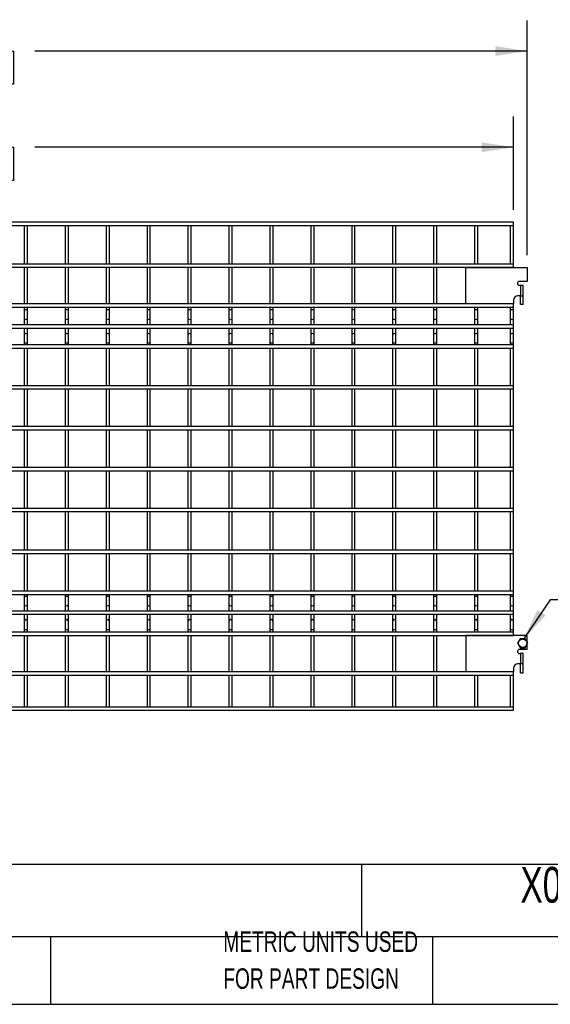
# Model space of a CAD drawing. Header units: inches. Extents: x 0.2 to 10.7, y 0.2 to 8.1.
# Tile 3 of 19: x 4.2 to 6.4, y 0.2 to 4.2. Entities that reach past the tile are written whole.
import ezdxf

# ---------------------------------------------------------------- set-up
doc = ezdxf.new("R2010")
doc.units = ezdxf.units.IN
doc.header["$MEASUREMENT"] = 0
doc.layers.add('DIMENSIONS', color=140, linetype='Continuous', lineweight=25)
doc.layers.add('TEXT', color=140, linetype='Continuous', lineweight=25)
doc.styles.add('SLDTEXTSTYLE0', font='TXT', dxfattribs={"width": 0.7})
doc.dimstyles.new('SLDDIMSTYLE0', dxfattribs={"dimtxt": 0.084961, "dimasz": 0.13, "dimexe": 0, "dimexo": 0.0625, "dimgap": 0.02124, "dimtad": 0, "dimtih": 1, "dimtoh": 1, "dimlfac": 12, "dimrnd": 1e-09, "dimzin": 12, "dimdsep": 46, "dimtxsty": 'SLDTEXTSTYLE0', "dimsah": 1, "dimcen": 0.09, "dimadec": 0, "dimazin": 3, "dimtfac": 1, "dimtofl": 0, "dimtmove": 0, "dimatfit": 3, "dimfxl": 0, "dimfrac": 2, "dimtolj": 1, "dimtzin": 12, "dimarcsym": 0})

# ---------------------------------------------------------------- blocks, each defined once
blk = doc.blocks.new('_D')
at = {"layer": 'DIMENSIONS'}
for p, q in [((1.4143, 3.467), (1.4143, 3.8471)), ((6.2401, 3.467), (6.2401, 3.8471)), ((1.4143, 3.7221), (3.6663, 3.7221)), ((3.7814, 3.7221), (3.7528, 3.7221)), ((3.7528, 3.7221), (3.7528, 3.5871)), ((4.1752, 3.7221), (4.2037, 3.7221)), ((4.2037, 3.7221), (4.2037, 3.5871)), ((6.2401, 3.7221), (4.2903, 3.7221)), ((3.7528, 3.5871), (3.7814, 3.5871)), ((4.2037, 3.5871), (4.1752, 3.5871))]:
    blk.add_line(p, q, dxfattribs=at)
for points in [[(1.4143, 3.7221), (1.5443, 3.7021), (1.5443, 3.7421)], [(6.2401, 3.7221), (6.1101, 3.7421), (6.1101, 3.7021)]]:
    blk.add_solid(points, dxfattribs=at)
at = {"layer": 'DIMENSIONS', "char_height": 0.08333, "attachment_point": 1, "style": 'SLDTEXTSTYLE0'}
for s, insert in [('57.91', (3.8167, 3.8486)), ('1470.9', (3.7814, 3.6945))]:
    blk.add_mtext(s, dxfattribs=dict(at, insert=insert))
blk = doc.blocks.new('_D_1')
at = {"layer": 'DIMENSIONS'}
for p, q in [((1.3585, 3.2816), (1.3585, 4.2389)), ((6.2959, 3.2816), (6.2959, 4.2389)), ((1.3585, 4.1139), (3.6663, 4.1139)), ((3.7814, 4.1139), (3.7528, 4.1139)), ((3.7528, 4.1139), (3.7528, 3.9789)), ((4.1752, 4.1139), (4.2037, 4.1139)), ((4.2037, 4.1139), (4.2037, 3.9789)), ((6.2959, 4.1139), (4.2903, 4.1139)), ((3.7528, 3.9789), (3.7814, 3.9789)), ((4.2037, 3.9789), (4.1752, 3.9789))]:
    blk.add_line(p, q, dxfattribs=at)
for points in [[(1.3585, 4.1139), (1.4885, 4.0939), (1.4885, 4.1339)], [(6.2959, 4.1139), (6.1659, 4.1339), (6.1659, 4.0939)]]:
    blk.add_solid(points, dxfattribs=at)
at = {"layer": 'DIMENSIONS', "char_height": 0.08333, "attachment_point": 1, "style": 'SLDTEXTSTYLE0'}
for s, insert in [('59.25', (3.8167, 4.2404)), ('1504.9', (3.7814, 4.0863))]:
    blk.add_mtext(s, dxfattribs=dict(at, insert=insert))

msp = doc.modelspace()

# ---------------------------------------------------------------- linework, layer by layer
for p, q in [((6.24011, 3.41704), (1.41427, 3.41704)), ((6.24011, 3.4037), (6.24011, 3.41704)), ((1.41427, 3.4037), (6.24011, 3.4037)), ((4.24761, 3.4037), (4.24761, 3.2462)), ((4.26094, 3.2462), (4.26094, 3.4037)), ((4.41427, 3.4037), (4.41427, 3.2462)), ((4.42761, 3.2462), (4.42761, 3.4037)), ((4.58094, 3.4037), (4.58094, 3.2462)), ((4.59427, 3.2462), (4.59427, 3.4037)), ((4.74761, 3.4037), (4.74761, 3.2462)), ((4.76094, 3.2462), (4.76094, 3.4037)), ((4.91427, 3.4037), (4.91427, 3.2462)), ((4.92761, 3.2462), (4.92761, 3.4037)), ((5.08094, 3.4037), (5.08094, 3.2462)), ((5.09427, 3.2462), (5.09427, 3.4037)), ((5.24761, 3.4037), (5.24761, 3.2462)), ((5.26094, 3.2462), (5.26094, 3.4037)), ((5.41427, 3.4037), (5.41427, 3.2462)), ((5.42761, 3.2462), (5.42761, 3.4037)), ((5.58094, 3.4037), (5.58094, 3.2462)), ((5.59427, 3.2462), (5.59427, 3.4037)), ((5.74761, 3.4037), (5.74761, 3.2462)), ((5.76094, 3.2462), (5.76094, 3.4037)), ((5.91427, 3.4037), (5.91427, 3.2462)), ((5.92761, 3.2462), (5.92761, 3.4037)), ((6.08094, 3.4037), (6.08094, 3.2462)), ((6.09427, 3.2462), (6.09427, 3.4037)), ((6.22677, 3.4037), (6.22677, 3.2462)), ((6.24011, 3.2462), (6.24011, 3.4037)), ((6.24011, 3.2462), (1.41427, 3.2462)), ((1.41427, 3.23287), (6.24011, 3.23287)), ((4.24761, 3.23287), (4.24761, 3.0837)), ((4.26094, 3.0837), (4.26094, 3.23287)), ((4.41427, 3.23287), (4.41427, 3.0837)), ((4.42761, 3.0837), (4.42761, 3.23287)), ((4.58094, 3.23287), (4.58094, 3.0837)), ((4.59427, 3.0837), (4.59427, 3.23287)), ((4.74761, 3.23287), (4.74761, 3.0837)), ((4.76094, 3.0837), (4.76094, 3.23287)), ((4.91427, 3.23287), (4.91427, 3.0837)), ((4.92761, 3.0837), (4.92761, 3.23287)), ((5.08094, 3.23287), (5.08094, 3.0837)), ((5.09427, 3.0837), (5.09427, 3.23287)), ((5.24761, 3.23287), (5.24761, 3.0837)), ((5.26094, 3.0837), (5.26094, 3.23287)), ((5.41427, 3.23287), (5.41427, 3.0837)), ((5.42761, 3.0837), (5.42761, 3.23287)), ((5.58094, 3.23287), (5.58094, 3.0837)), ((5.59427, 3.0837), (5.59427, 3.23287)), ((5.74761, 3.23287), (5.74761, 3.0837)), ((5.76094, 3.0837), (5.76094, 3.23287)), ((5.91427, 3.23287), (5.91427, 3.0837)), ((5.92761, 3.0837), (5.92761, 3.23287)), ((6.04586, 3.23162), (6.29586, 3.23162)), ((6.04586, 3.08454), (6.04586, 3.23162)), ((6.08094, 3.23287), (6.08094, 3.23162)), ((6.09427, 3.23162), (6.09427, 3.23287)), ((6.22677, 3.23287), (6.22677, 3.23162)), ((6.24011, 3.23287), (6.24011, 3.2462)), ((6.24011, 3.23162), (6.24011, 3.23287)), ((6.29586, 3.23162), (6.29586, 3.17537)), ((6.29586, 3.17537), (6.26419, 3.17537)), ((6.26786, 3.1587), (6.26419, 3.1587)), ((6.26786, 3.1587), (6.26786, 3.11704)), ((6.27902, 3.1587), (6.26786, 3.1587)), ((6.27902, 3.11704), (6.27902, 3.1587)), ((6.24011, 3.09887), (6.24011, 3.08454)), ((6.26786, 3.11704), (6.25827, 3.11704)), ((6.26786, 3.11704), (6.27902, 3.11704)), ((6.26786, 3.08054), (6.26786, 3.11704)), ((6.27902, 3.08054), (6.27902, 3.11704)), ((6.24011, 3.0837), (1.41427, 3.0837)), ((1.41427, 3.07037), (6.24011, 3.07037)), ((4.24761, 3.07037), (4.24761, 3.05929)), ((4.24761, 3.05929), (4.24761, 3.02641)), ((4.25427, 3.05929), (4.24761, 3.05929)), ((4.26094, 3.05929), (4.25427, 3.05929)), ((4.26094, 3.05929), (4.26094, 3.07037)), ((4.26094, 3.02641), (4.26094, 3.05929)), ((4.41427, 3.07037), (4.41427, 3.05929)), ((4.41427, 3.05929), (4.41427, 3.02641)), ((4.42094, 3.05929), (4.41427, 3.05929)), ((4.42761, 3.05929), (4.42094, 3.05929)), ((4.42761, 3.05929), (4.42761, 3.07037)), ((4.42761, 3.02641), (4.42761, 3.05929)), ((4.58094, 3.07037), (4.58094, 3.05929)), ((4.58094, 3.05929), (4.58094, 3.02641)), ((4.58761, 3.05929), (4.58094, 3.05929)), ((4.59427, 3.05929), (4.58761, 3.05929)), ((4.59427, 3.05929), (4.59427, 3.07037)), ((4.59427, 3.02641), (4.59427, 3.05929)), ((4.74761, 3.07037), (4.74761, 3.05929)), ((4.74761, 3.05929), (4.74761, 3.02641)), ((4.75427, 3.05929), (4.74761, 3.05929)), ((4.76094, 3.05929), (4.75427, 3.05929)), ((4.76094, 3.05929), (4.76094, 3.07037)), ((4.76094, 3.02641), (4.76094, 3.05929)), ((4.91427, 3.07037), (4.91427, 3.05929)), ((4.91427, 3.05929), (4.91427, 3.02641)), ((4.92094, 3.05929), (4.91427, 3.05929)), ((4.92761, 3.05929), (4.92094, 3.05929)), ((4.92761, 3.05929), (4.92761, 3.07037)), ((4.92761, 3.02641), (4.92761, 3.05929)), ((5.08094, 3.07037), (5.08094, 3.05929)), ((5.08094, 3.05929), (5.08094, 3.02641)), ((5.08761, 3.05929), (5.08094, 3.05929)), ((5.09427, 3.05929), (5.08761, 3.05929)), ((5.09427, 3.05929), (5.09427, 3.07037)), ((5.09427, 3.02641), (5.09427, 3.05929)), ((5.24761, 3.07037), (5.24761, 3.05929)), ((5.24761, 3.05929), (5.24761, 3.02641)), ((5.25427, 3.05929), (5.24761, 3.05929)), ((5.26094, 3.05929), (5.25427, 3.05929)), ((5.26094, 3.05929), (5.26094, 3.07037)), ((5.26094, 3.02641), (5.26094, 3.05929)), ((5.41427, 3.07037), (5.41427, 3.05929)), ((5.41427, 3.05929), (5.41427, 3.02641)), ((5.42094, 3.05929), (5.41427, 3.05929)), ((5.42761, 3.05929), (5.42094, 3.05929)), ((5.42761, 3.05929), (5.42761, 3.07037)), ((5.42761, 3.02641), (5.42761, 3.05929)), ((5.58094, 3.07037), (5.58094, 3.05929)), ((5.58094, 3.05929), (5.58094, 3.02641)), ((5.58761, 3.05929), (5.58094, 3.05929)), ((5.59427, 3.05929), (5.58761, 3.05929)), ((5.59427, 3.05929), (5.59427, 3.07037)), ((5.59427, 3.02641), (5.59427, 3.05929)), ((5.74761, 3.07037), (5.74761, 3.05929)), ((5.74761, 3.05929), (5.74761, 3.02641)), ((5.75427, 3.05929), (5.74761, 3.05929)), ((5.76094, 3.05929), (5.75427, 3.05929)), ((5.76094, 3.05929), (5.76094, 3.07037)), ((5.76094, 3.02641), (5.76094, 3.05929)), ((5.91427, 3.07037), (5.91427, 3.05929)), ((5.91427, 3.05929), (5.91427, 3.02641)), ((5.92094, 3.05929), (5.91427, 3.05929)), ((5.92761, 3.05929), (5.92094, 3.05929)), ((5.92761, 3.05929), (5.92761, 3.07037)), ((5.92761, 3.02641), (5.92761, 3.05929)), ((6.24011, 3.08454), (6.04586, 3.08454)), ((6.08094, 3.08454), (6.08094, 3.0837)), ((6.08094, 3.07037), (6.08094, 3.05929)), ((6.08094, 3.05929), (6.08094, 3.02641)), ((6.08761, 3.05929), (6.08094, 3.05929)), ((6.09427, 3.05929), (6.08761, 3.05929)), ((6.09427, 3.0837), (6.09427, 3.08454)), ((6.09427, 3.05929), (6.09427, 3.07037)), ((6.09427, 3.02641), (6.09427, 3.05929)), ((6.22677, 3.08454), (6.22677, 3.0837)), ((6.22677, 3.07037), (6.22677, 3.05929)), ((6.22677, 3.05929), (6.22677, 3.02641)), ((6.23344, 3.05929), (6.22677, 3.05929)), ((6.24011, 3.05929), (6.23344, 3.05929)), ((6.24011, 3.0837), (6.24011, 3.08454)), ((6.24011, 3.07037), (6.24011, 3.0837)), ((6.24011, 3.05929), (6.24011, 3.07037)), ((6.24011, 3.02641), (6.24011, 3.05929)), ((6.27902, 3.08054), (6.26786, 3.08054)), ((4.24761, 3.02641), (4.24761, 2.99855)), ((4.26094, 2.99855), (4.26094, 3.02641)), ((4.41427, 3.02641), (4.41427, 2.99855)), ((4.42761, 2.99855), (4.42761, 3.02641)), ((4.58094, 3.02641), (4.58094, 2.99855)), ((4.59427, 2.99855), (4.59427, 3.02641)), ((4.74761, 3.02641), (4.74761, 2.99855)), ((4.76094, 2.99855), (4.76094, 3.02641)), ((4.91427, 3.02641), (4.91427, 2.99855)), ((4.92761, 2.99855), (4.92761, 3.02641)), ((5.08094, 3.02641), (5.08094, 2.99855)), ((5.09427, 2.99855), (5.09427, 3.02641)), ((5.24761, 3.02641), (5.24761, 2.99855)), ((5.26094, 2.99855), (5.26094, 3.02641)), ((5.41427, 3.02641), (5.41427, 2.99855)), ((5.42761, 2.99855), (5.42761, 3.02641)), ((5.58094, 3.02641), (5.58094, 2.99855)), ((5.59427, 2.99855), (5.59427, 3.02641)), ((5.74761, 3.02641), (5.74761, 2.99855)), ((5.76094, 2.99855), (5.76094, 3.02641)), ((5.91427, 3.02641), (5.91427, 2.99855)), ((5.92761, 2.99855), (5.92761, 3.02641)), ((6.08094, 3.02641), (6.08094, 2.99855)), ((6.09427, 2.99855), (6.09427, 3.02641)), ((6.22677, 3.02641), (6.22677, 2.99855)), ((6.24011, 2.99855), (6.24011, 3.02641)), ((6.24011, 2.99855), (1.41427, 2.99855)), ((1.41427, 2.98522), (6.24011, 2.98522)), ((4.24761, 2.98522), (4.24761, 2.95674)), ((4.26094, 2.95674), (4.26094, 2.98522)), ((4.41427, 2.98522), (4.41427, 2.95674)), ((4.42761, 2.95674), (4.42761, 2.98522)), ((4.58094, 2.98522), (4.58094, 2.95674)), ((4.59427, 2.95674), (4.59427, 2.98522)), ((4.74761, 2.98522), (4.74761, 2.95674)), ((4.76094, 2.95674), (4.76094, 2.98522)), ((4.91427, 2.98522), (4.91427, 2.95674)), ((4.92761, 2.95674), (4.92761, 2.98522)), ((5.08094, 2.98522), (5.08094, 2.95674)), ((5.09427, 2.95674), (5.09427, 2.98522)), ((5.24761, 2.98522), (5.24761, 2.95674)), ((5.26094, 2.95674), (5.26094, 2.98522)), ((5.41427, 2.98522), (5.41427, 2.95674)), ((5.42761, 2.95674), (5.42761, 2.98522)), ((5.58094, 2.98522), (5.58094, 2.95674)), ((5.59427, 2.95674), (5.59427, 2.98522)), ((5.74761, 2.98522), (5.74761, 2.95674)), ((5.76094, 2.95674), (5.76094, 2.98522)), ((5.91427, 2.98522), (5.91427, 2.95674)), ((5.92761, 2.95674), (5.92761, 2.98522)), ((6.08094, 2.98522), (6.08094, 2.95674)), ((6.09427, 2.95674), (6.09427, 2.98522)), ((6.22677, 2.98522), (6.22677, 2.95674)), ((6.24011, 2.98522), (6.24011, 2.99855)), ((6.24011, 2.95674), (6.24011, 2.98522)), ((4.24761, 2.95674), (4.24761, 2.92387)), ((4.26094, 2.92387), (4.26094, 2.95674)), ((4.41427, 2.95674), (4.41427, 2.92387)), ((4.42761, 2.92387), (4.42761, 2.95674)), ((4.58094, 2.95674), (4.58094, 2.92387)), ((4.59427, 2.92387), (4.59427, 2.95674)), ((4.74761, 2.95674), (4.74761, 2.92387)), ((4.76094, 2.92387), (4.76094, 2.95674)), ((4.91427, 2.95674), (4.91427, 2.92387)), ((4.92761, 2.92387), (4.92761, 2.95674)), ((5.08094, 2.95674), (5.08094, 2.92387)), ((5.09427, 2.92387), (5.09427, 2.95674)), ((5.24761, 2.95674), (5.24761, 2.92387)), ((5.26094, 2.92387), (5.26094, 2.95674)), ((5.41427, 2.95674), (5.41427, 2.92387)), ((5.42761, 2.92387), (5.42761, 2.95674)), ((5.58094, 2.95674), (5.58094, 2.92387)), ((5.59427, 2.92387), (5.59427, 2.95674)), ((5.74761, 2.95674), (5.74761, 2.92387)), ((5.76094, 2.92387), (5.76094, 2.95674)), ((5.91427, 2.95674), (5.91427, 2.92387)), ((5.92761, 2.92387), (5.92761, 2.95674)), ((6.08094, 2.95674), (6.08094, 2.92387)), ((6.09427, 2.92387), (6.09427, 2.95674)), ((6.22677, 2.95674), (6.22677, 2.92387)), ((6.24011, 2.92387), (6.24011, 2.95674)), ((6.24011, 2.91704), (1.41427, 2.91704)), ((1.41427, 2.9037), (6.24011, 2.9037)), ((4.24761, 2.92387), (4.24761, 2.91704)), ((4.26094, 2.92387), (4.24761, 2.92387)), ((4.24761, 2.9037), (4.24761, 2.75037)), ((4.26094, 2.91704), (4.26094, 2.92387)), ((4.26094, 2.75037), (4.26094, 2.9037)), ((4.41427, 2.92387), (4.41427, 2.91704)), ((4.42761, 2.92387), (4.41427, 2.92387)), ((4.41427, 2.9037), (4.41427, 2.75037)), ((4.42761, 2.91704), (4.42761, 2.92387)), ((4.42761, 2.75037), (4.42761, 2.9037)), ((4.58094, 2.92387), (4.58094, 2.91704)), ((4.59427, 2.92387), (4.58094, 2.92387)), ((4.58094, 2.9037), (4.58094, 2.75037)), ((4.59427, 2.91704), (4.59427, 2.92387)), ((4.59427, 2.75037), (4.59427, 2.9037)), ((4.74761, 2.92387), (4.74761, 2.91704)), ((4.76094, 2.92387), (4.74761, 2.92387)), ((4.74761, 2.9037), (4.74761, 2.75037)), ((4.76094, 2.91704), (4.76094, 2.92387)), ((4.76094, 2.75037), (4.76094, 2.9037)), ((4.91427, 2.92387), (4.91427, 2.91704)), ((4.92761, 2.92387), (4.91427, 2.92387)), ((4.91427, 2.9037), (4.91427, 2.75037)), ((4.92761, 2.91704), (4.92761, 2.92387)), ((4.92761, 2.75037), (4.92761, 2.9037)), ((5.08094, 2.92387), (5.08094, 2.91704)), ((5.09427, 2.92387), (5.08094, 2.92387)), ((5.08094, 2.9037), (5.08094, 2.75037)), ((5.09427, 2.91704), (5.09427, 2.92387)), ((5.09427, 2.75037), (5.09427, 2.9037)), ((5.24761, 2.92387), (5.24761, 2.91704)), ((5.26094, 2.92387), (5.24761, 2.92387)), ((5.24761, 2.9037), (5.24761, 2.75037)), ((5.26094, 2.91704), (5.26094, 2.92387)), ((5.26094, 2.75037), (5.26094, 2.9037)), ((5.41427, 2.92387), (5.41427, 2.91704)), ((5.42761, 2.92387), (5.41427, 2.92387)), ((5.41427, 2.9037), (5.41427, 2.75037)), ((5.42761, 2.91704), (5.42761, 2.92387)), ((5.42761, 2.75037), (5.42761, 2.9037)), ((5.58094, 2.92387), (5.58094, 2.91704)), ((5.59427, 2.92387), (5.58094, 2.92387)), ((5.58094, 2.9037), (5.58094, 2.75037)), ((5.59427, 2.91704), (5.59427, 2.92387)), ((5.59427, 2.75037), (5.59427, 2.9037)), ((5.74761, 2.92387), (5.74761, 2.91704)), ((5.76094, 2.92387), (5.74761, 2.92387)), ((5.74761, 2.9037), (5.74761, 2.75037)), ((5.76094, 2.91704), (5.76094, 2.92387)), ((5.76094, 2.75037), (5.76094, 2.9037)), ((5.91427, 2.92387), (5.91427, 2.91704)), ((5.92761, 2.92387), (5.91427, 2.92387)), ((5.91427, 2.9037), (5.91427, 2.75037)), ((5.92761, 2.91704), (5.92761, 2.92387)), ((5.92761, 2.75037), (5.92761, 2.9037)), ((6.08094, 2.92387), (6.08094, 2.91704)), ((6.09427, 2.92387), (6.08094, 2.92387)), ((6.08094, 2.9037), (6.08094, 2.75037)), ((6.09427, 2.91704), (6.09427, 2.92387)), ((6.09427, 2.75037), (6.09427, 2.9037)), ((6.22677, 2.92387), (6.22677, 2.91704)), ((6.24011, 2.92387), (6.22677, 2.92387)), ((6.22677, 2.9037), (6.22677, 2.75037)), ((6.24011, 2.91704), (6.24011, 2.92387)), ((6.24011, 2.9037), (6.24011, 2.91704)), ((6.24011, 2.75037), (6.24011, 2.9037)), ((6.24011, 2.75037), (1.41427, 2.75037)), ((1.41427, 2.73704), (6.24011, 2.73704)), ((4.24761, 2.73704), (4.24761, 2.5837)), ((4.26094, 2.5837), (4.26094, 2.73704)), ((4.41427, 2.73704), (4.41427, 2.5837)), ((4.42761, 2.5837), (4.42761, 2.73704)), ((4.58094, 2.73704), (4.58094, 2.5837)), ((4.59427, 2.5837), (4.59427, 2.73704)), ((4.74761, 2.73704), (4.74761, 2.5837)), ((4.76094, 2.5837), (4.76094, 2.73704)), ((4.91427, 2.73704), (4.91427, 2.5837)), ((4.92761, 2.5837), (4.92761, 2.73704)), ((5.08094, 2.73704), (5.08094, 2.5837)), ((5.09427, 2.5837), (5.09427, 2.73704)), ((5.24761, 2.73704), (5.24761, 2.5837)), ((5.26094, 2.5837), (5.26094, 2.73704)), ((5.41427, 2.73704), (5.41427, 2.5837)), ((5.42761, 2.5837), (5.42761, 2.73704)), ((5.58094, 2.73704), (5.58094, 2.5837)), ((5.59427, 2.5837), (5.59427, 2.73704)), ((5.74761, 2.73704), (5.74761, 2.5837)), ((5.76094, 2.5837), (5.76094, 2.73704)), ((5.91427, 2.73704), (5.91427, 2.5837)), ((5.92761, 2.5837), (5.92761, 2.73704)), ((6.08094, 2.73704), (6.08094, 2.5837)), ((6.09427, 2.5837), (6.09427, 2.73704)), ((6.22677, 2.73704), (6.22677, 2.5837)), ((6.24011, 2.73704), (6.24011, 2.75037)), ((6.24011, 2.5837), (6.24011, 2.73704)), ((6.24011, 2.5837), (1.41427, 2.5837)), ((1.41427, 2.57037), (6.24011, 2.57037)), ((4.24761, 2.57037), (4.24761, 2.41704)), ((4.26094, 2.41704), (4.26094, 2.57037)), ((4.41427, 2.57037), (4.41427, 2.41704)), ((4.42761, 2.41704), (4.42761, 2.57037)), ((4.58094, 2.57037), (4.58094, 2.41704)), ((4.59427, 2.41704), (4.59427, 2.57037)), ((4.74761, 2.57037), (4.74761, 2.41704)), ((4.76094, 2.41704), (4.76094, 2.57037)), ((4.91427, 2.57037), (4.91427, 2.41704)), ((4.92761, 2.41704), (4.92761, 2.57037)), ((5.08094, 2.57037), (5.08094, 2.41704)), ((5.09427, 2.41704), (5.09427, 2.57037)), ((5.24761, 2.57037), (5.24761, 2.41704)), ((5.26094, 2.41704), (5.26094, 2.57037)), ((5.41427, 2.57037), (5.41427, 2.41704)), ((5.42761, 2.41704), (5.42761, 2.57037)), ((5.58094, 2.57037), (5.58094, 2.41704)), ((5.59427, 2.41704), (5.59427, 2.57037)), ((5.74761, 2.57037), (5.74761, 2.41704)), ((5.76094, 2.41704), (5.76094, 2.57037)), ((5.91427, 2.57037), (5.91427, 2.41704)), ((5.92761, 2.41704), (5.92761, 2.57037)), ((6.08094, 2.57037), (6.08094, 2.41704)), ((6.09427, 2.41704), (6.09427, 2.57037)), ((6.22677, 2.57037), (6.22677, 2.41704)), ((6.24011, 2.57037), (6.24011, 2.5837)), ((6.24011, 2.41704), (6.24011, 2.57037)), ((6.24011, 2.41704), (1.41427, 2.41704)), ((6.24011, 2.4037), (6.24011, 2.41704)), ((1.41427, 2.4037), (6.24011, 2.4037)), ((4.24761, 2.4037), (4.24761, 2.25037)), ((4.26094, 2.25037), (4.26094, 2.4037)), ((4.41427, 2.4037), (4.41427, 2.25037)), ((4.42761, 2.25037), (4.42761, 2.4037)), ((4.58094, 2.4037), (4.58094, 2.25037)), ((4.59427, 2.25037), (4.59427, 2.4037)), ((4.74761, 2.4037), (4.74761, 2.25037)), ((4.76094, 2.25037), (4.76094, 2.4037)), ((4.91427, 2.4037), (4.91427, 2.25037)), ((4.92761, 2.25037), (4.92761, 2.4037)), ((5.08094, 2.4037), (5.08094, 2.25037)), ((5.09427, 2.25037), (5.09427, 2.4037)), ((5.24761, 2.4037), (5.24761, 2.25037)), ((5.26094, 2.25037), (5.26094, 2.4037)), ((5.41427, 2.4037), (5.41427, 2.25037)), ((5.42761, 2.25037), (5.42761, 2.4037)), ((5.58094, 2.4037), (5.58094, 2.25037)), ((5.59427, 2.25037), (5.59427, 2.4037)), ((5.74761, 2.4037), (5.74761, 2.25037)), ((5.76094, 2.25037), (5.76094, 2.4037)), ((5.91427, 2.4037), (5.91427, 2.25037)), ((5.92761, 2.25037), (5.92761, 2.4037)), ((6.08094, 2.4037), (6.08094, 2.25037)), ((6.09427, 2.25037), (6.09427, 2.4037)), ((6.22677, 2.4037), (6.22677, 2.25037)), ((6.24011, 2.25037), (6.24011, 2.4037)), ((6.24011, 2.25037), (1.41427, 2.25037)), ((6.24011, 2.23704), (6.24011, 2.25037)), ((1.41427, 2.23704), (6.24011, 2.23704)), ((4.24761, 2.23704), (4.24761, 2.07954)), ((4.26094, 2.07954), (4.26094, 2.23704)), ((4.41427, 2.23704), (4.41427, 2.07954)), ((4.42761, 2.07954), (4.42761, 2.23704)), ((4.58094, 2.23704), (4.58094, 2.07954)), ((4.59427, 2.07954), (4.59427, 2.23704)), ((4.74761, 2.23704), (4.74761, 2.07954)), ((4.76094, 2.07954), (4.76094, 2.23704)), ((4.91427, 2.23704), (4.91427, 2.07954)), ((4.92761, 2.07954), (4.92761, 2.23704)), ((5.08094, 2.23704), (5.08094, 2.07954)), ((5.09427, 2.07954), (5.09427, 2.23704)), ((5.24761, 2.23704), (5.24761, 2.07954)), ((5.26094, 2.07954), (5.26094, 2.23704)), ((5.41427, 2.23704), (5.41427, 2.07954)), ((5.42761, 2.07954), (5.42761, 2.23704)), ((5.58094, 2.23704), (5.58094, 2.07954)), ((5.59427, 2.07954), (5.59427, 2.23704)), ((5.74761, 2.23704), (5.74761, 2.07954)), ((5.76094, 2.07954), (5.76094, 2.23704)), ((5.91427, 2.23704), (5.91427, 2.07954)), ((5.92761, 2.07954), (5.92761, 2.23704)), ((6.08094, 2.23704), (6.08094, 2.07954)), ((6.09427, 2.07954), (6.09427, 2.23704)), ((6.22677, 2.23704), (6.22677, 2.07954)), ((6.24011, 2.07954), (6.24011, 2.23704)), ((6.24011, 2.07954), (1.41427, 2.07954)), ((1.41427, 2.0662), (6.24011, 2.0662)), ((4.24761, 2.0662), (4.24761, 1.91287)), ((4.26094, 1.91287), (4.26094, 2.0662)), ((4.41427, 2.0662), (4.41427, 1.91287)), ((4.42761, 1.91287), (4.42761, 2.0662)), ((4.58094, 2.0662), (4.58094, 1.91287)), ((4.59427, 1.91287), (4.59427, 2.0662)), ((4.74761, 2.0662), (4.74761, 1.91287)), ((4.76094, 1.91287), (4.76094, 2.0662)), ((4.91427, 2.0662), (4.91427, 1.91287)), ((4.92761, 1.91287), (4.92761, 2.0662)), ((5.08094, 2.0662), (5.08094, 1.91287)), ((5.09427, 1.91287), (5.09427, 2.0662)), ((5.24761, 2.0662), (5.24761, 1.91287)), ((5.26094, 1.91287), (5.26094, 2.0662)), ((5.41427, 2.0662), (5.41427, 1.91287)), ((5.42761, 1.91287), (5.42761, 2.0662)), ((5.58094, 2.0662), (5.58094, 1.91287)), ((5.59427, 1.91287), (5.59427, 2.0662)), ((5.74761, 2.0662), (5.74761, 1.91287)), ((5.76094, 1.91287), (5.76094, 2.0662)), ((5.91427, 2.0662), (5.91427, 1.91287)), ((5.92761, 1.91287), (5.92761, 2.0662)), ((6.08094, 2.0662), (6.08094, 1.91287)), ((6.09427, 1.91287), (6.09427, 2.0662)), ((6.22677, 2.0662), (6.22677, 1.91287)), ((6.24011, 2.0662), (6.24011, 2.07954)), ((6.24011, 1.91287), (6.24011, 2.0662)), ((6.24011, 1.91287), (1.41427, 1.91287)), ((1.41427, 1.89954), (6.24011, 1.89954)), ((4.24761, 1.89954), (4.24761, 1.89262)), ((4.24761, 1.89262), (4.24761, 1.85974)), ((4.24761, 1.89262), (4.26094, 1.89262)), ((4.26094, 1.89262), (4.26094, 1.89954)), ((4.26094, 1.85974), (4.26094, 1.89262)), ((4.41427, 1.89954), (4.41427, 1.89262)), ((4.41427, 1.89262), (4.41427, 1.85974)), ((4.41427, 1.89262), (4.42761, 1.89262)), ((4.42761, 1.89262), (4.42761, 1.89954)), ((4.42761, 1.85974), (4.42761, 1.89262)), ((4.58094, 1.89954), (4.58094, 1.89262)), ((4.58094, 1.89262), (4.58094, 1.85974)), ((4.58094, 1.89262), (4.59427, 1.89262)), ((4.59427, 1.89262), (4.59427, 1.89954)), ((4.59427, 1.85974), (4.59427, 1.89262)), ((4.74761, 1.89954), (4.74761, 1.89262)), ((4.74761, 1.89262), (4.74761, 1.85974)), ((4.74761, 1.89262), (4.76094, 1.89262)), ((4.76094, 1.89262), (4.76094, 1.89954)), ((4.76094, 1.85974), (4.76094, 1.89262)), ((4.91427, 1.89954), (4.91427, 1.89262)), ((4.91427, 1.89262), (4.91427, 1.85974)), ((4.91427, 1.89262), (4.92761, 1.89262)), ((4.92761, 1.89262), (4.92761, 1.89954)), ((4.92761, 1.85974), (4.92761, 1.89262)), ((5.08094, 1.89954), (5.08094, 1.89262)), ((5.08094, 1.89262), (5.08094, 1.85974)), ((5.08094, 1.89262), (5.09427, 1.89262)), ((5.09427, 1.89262), (5.09427, 1.89954)), ((5.09427, 1.85974), (5.09427, 1.89262)), ((5.24761, 1.89954), (5.24761, 1.89262)), ((5.24761, 1.89262), (5.24761, 1.85974)), ((5.24761, 1.89262), (5.26094, 1.89262)), ((5.26094, 1.89262), (5.26094, 1.89954)), ((5.26094, 1.85974), (5.26094, 1.89262)), ((5.41427, 1.89954), (5.41427, 1.89262)), ((5.41427, 1.89262), (5.41427, 1.85974)), ((5.41427, 1.89262), (5.42761, 1.89262)), ((5.42761, 1.89262), (5.42761, 1.89954)), ((5.42761, 1.85974), (5.42761, 1.89262)), ((5.58094, 1.89954), (5.58094, 1.89262)), ((5.58094, 1.89262), (5.58094, 1.85974)), ((5.58094, 1.89262), (5.59427, 1.89262)), ((5.59427, 1.89262), (5.59427, 1.89954)), ((5.59427, 1.85974), (5.59427, 1.89262)), ((5.74761, 1.89954), (5.74761, 1.89262)), ((5.74761, 1.89262), (5.74761, 1.85974)), ((5.74761, 1.89262), (5.76094, 1.89262)), ((5.76094, 1.89262), (5.76094, 1.89954)), ((5.76094, 1.85974), (5.76094, 1.89262)), ((5.91427, 1.89954), (5.91427, 1.89262)), ((5.91427, 1.89262), (5.91427, 1.85974)), ((5.91427, 1.89262), (5.92761, 1.89262)), ((5.92761, 1.89262), (5.92761, 1.89954)), ((5.92761, 1.85974), (5.92761, 1.89262)), ((6.08094, 1.89954), (6.08094, 1.89262)), ((6.08094, 1.89262), (6.08094, 1.85974)), ((6.08094, 1.89262), (6.09427, 1.89262)), ((6.09427, 1.89262), (6.09427, 1.89954)), ((6.09427, 1.85974), (6.09427, 1.89262)), ((6.22677, 1.89954), (6.22677, 1.89262)), ((6.22677, 1.89262), (6.22677, 1.85974)), ((6.22677, 1.89262), (6.24011, 1.89262)), ((6.24011, 1.89954), (6.24011, 1.91287)), ((6.24011, 1.89262), (6.24011, 1.89954)), ((6.24011, 1.85974), (6.24011, 1.89262)), ((4.24761, 1.85974), (4.24761, 1.83189)), ((4.26094, 1.83189), (4.26094, 1.85974)), ((4.41427, 1.85974), (4.41427, 1.83189)), ((4.42761, 1.83189), (4.42761, 1.85974)), ((4.58094, 1.85974), (4.58094, 1.83189)), ((4.59427, 1.83189), (4.59427, 1.85974)), ((4.74761, 1.85974), (4.74761, 1.83189)), ((4.76094, 1.83189), (4.76094, 1.85974)), ((4.91427, 1.85974), (4.91427, 1.83189)), ((4.92761, 1.83189), (4.92761, 1.85974)), ((5.08094, 1.85974), (5.08094, 1.83189)), ((5.09427, 1.83189), (5.09427, 1.85974)), ((5.24761, 1.85974), (5.24761, 1.83189)), ((5.26094, 1.83189), (5.26094, 1.85974)), ((5.41427, 1.85974), (5.41427, 1.83189)), ((5.42761, 1.83189), (5.42761, 1.85974)), ((5.58094, 1.85974), (5.58094, 1.83189)), ((5.59427, 1.83189), (5.59427, 1.85974)), ((5.74761, 1.85974), (5.74761, 1.83189)), ((5.76094, 1.83189), (5.76094, 1.85974)), ((5.91427, 1.85974), (5.91427, 1.83189)), ((5.92761, 1.83189), (5.92761, 1.85974)), ((6.08094, 1.85974), (6.08094, 1.83189)), ((6.09427, 1.83189), (6.09427, 1.85974)), ((6.22677, 1.85974), (6.22677, 1.83189)), ((6.24011, 1.83189), (6.24011, 1.85974)), ((6.24011, 1.83189), (1.41427, 1.83189)), ((1.41427, 1.81855), (6.24011, 1.81855)), ((4.24761, 1.81855), (4.24761, 1.79008)), ((4.26094, 1.79008), (4.26094, 1.81855)), ((4.41427, 1.81855), (4.41427, 1.79008)), ((4.42761, 1.79008), (4.42761, 1.81855)), ((4.58094, 1.81855), (4.58094, 1.79008)), ((4.59427, 1.79008), (4.59427, 1.81855)), ((4.74761, 1.81855), (4.74761, 1.79008)), ((4.76094, 1.79008), (4.76094, 1.81855)), ((4.91427, 1.81855), (4.91427, 1.79008)), ((4.92761, 1.79008), (4.92761, 1.81855)), ((5.08094, 1.81855), (5.08094, 1.79008)), ((5.09427, 1.79008), (5.09427, 1.81855)), ((5.24761, 1.81855), (5.24761, 1.79008)), ((5.26094, 1.79008), (5.26094, 1.81855)), ((5.41427, 1.81855), (5.41427, 1.79008)), ((5.42761, 1.79008), (5.42761, 1.81855)), ((5.58094, 1.81855), (5.58094, 1.79008)), ((5.59427, 1.79008), (5.59427, 1.81855)), ((5.74761, 1.81855), (5.74761, 1.79008)), ((5.76094, 1.79008), (5.76094, 1.81855)), ((5.91427, 1.81855), (5.91427, 1.79008)), ((5.92761, 1.79008), (5.92761, 1.81855)), ((6.08094, 1.81855), (6.08094, 1.79008)), ((6.09427, 1.79008), (6.09427, 1.81855)), ((6.22677, 1.81855), (6.22677, 1.79008)), ((6.24011, 1.81855), (6.24011, 1.83189)), ((6.24011, 1.79008), (6.24011, 1.81855)), ((4.24761, 1.79008), (4.24761, 1.7572)), ((4.26094, 1.7572), (4.26094, 1.79008)), ((4.41427, 1.79008), (4.41427, 1.7572)), ((4.42761, 1.7572), (4.42761, 1.79008)), ((4.58094, 1.79008), (4.58094, 1.7572)), ((4.59427, 1.7572), (4.59427, 1.79008)), ((4.74761, 1.79008), (4.74761, 1.7572)), ((4.76094, 1.7572), (4.76094, 1.79008)), ((4.91427, 1.79008), (4.91427, 1.7572)), ((4.92761, 1.7572), (4.92761, 1.79008)), ((5.08094, 1.79008), (5.08094, 1.7572)), ((5.09427, 1.7572), (5.09427, 1.79008)), ((5.24761, 1.79008), (5.24761, 1.7572)), ((5.26094, 1.7572), (5.26094, 1.79008)), ((5.41427, 1.79008), (5.41427, 1.7572)), ((5.42761, 1.7572), (5.42761, 1.79008)), ((5.58094, 1.79008), (5.58094, 1.7572)), ((5.59427, 1.7572), (5.59427, 1.79008)), ((5.74761, 1.79008), (5.74761, 1.7572)), ((5.76094, 1.7572), (5.76094, 1.79008)), ((5.91427, 1.79008), (5.91427, 1.7572)), ((5.92761, 1.7572), (5.92761, 1.79008)), ((6.08094, 1.79008), (6.08094, 1.7572)), ((6.09427, 1.7572), (6.09427, 1.79008)), ((6.22677, 1.79008), (6.22677, 1.7572)), ((6.24011, 1.7572), (6.24011, 1.79008)), ((6.24011, 1.7462), (1.41427, 1.7462)), ((1.41427, 1.73287), (6.24011, 1.73287)), ((4.24761, 1.7572), (4.24761, 1.7462)), ((4.24761, 1.7572), (4.25427, 1.7572)), ((4.24761, 1.73287), (4.24761, 1.5837)), ((4.25427, 1.7572), (4.26094, 1.7572)), ((4.26094, 1.7462), (4.26094, 1.7572)), ((4.26094, 1.5837), (4.26094, 1.73287)), ((4.41427, 1.7572), (4.41427, 1.7462)), ((4.41427, 1.7572), (4.42094, 1.7572)), ((4.41427, 1.73287), (4.41427, 1.5837)), ((4.42094, 1.7572), (4.42761, 1.7572)), ((4.42761, 1.7462), (4.42761, 1.7572)), ((4.42761, 1.5837), (4.42761, 1.73287)), ((4.58094, 1.7572), (4.58094, 1.7462)), ((4.58094, 1.7572), (4.58761, 1.7572)), ((4.58094, 1.73287), (4.58094, 1.5837)), ((4.58761, 1.7572), (4.59427, 1.7572)), ((4.59427, 1.7462), (4.59427, 1.7572)), ((4.59427, 1.5837), (4.59427, 1.73287)), ((4.74761, 1.7572), (4.74761, 1.7462)), ((4.74761, 1.7572), (4.75427, 1.7572)), ((4.74761, 1.73287), (4.74761, 1.5837)), ((4.75427, 1.7572), (4.76094, 1.7572)), ((4.76094, 1.7462), (4.76094, 1.7572)), ((4.76094, 1.5837), (4.76094, 1.73287)), ((4.91427, 1.7572), (4.91427, 1.7462)), ((4.91427, 1.7572), (4.92094, 1.7572)), ((4.91427, 1.73287), (4.91427, 1.5837)), ((4.92094, 1.7572), (4.92761, 1.7572)), ((4.92761, 1.7462), (4.92761, 1.7572)), ((4.92761, 1.5837), (4.92761, 1.73287)), ((5.08094, 1.7572), (5.08094, 1.7462)), ((5.08094, 1.7572), (5.08761, 1.7572)), ((5.08094, 1.73287), (5.08094, 1.5837)), ((5.08761, 1.7572), (5.09427, 1.7572)), ((5.09427, 1.7462), (5.09427, 1.7572)), ((5.09427, 1.5837), (5.09427, 1.73287)), ((5.24761, 1.7572), (5.24761, 1.7462)), ((5.24761, 1.7572), (5.25427, 1.7572)), ((5.24761, 1.73287), (5.24761, 1.5837)), ((5.25427, 1.7572), (5.26094, 1.7572)), ((5.26094, 1.7462), (5.26094, 1.7572)), ((5.26094, 1.5837), (5.26094, 1.73287)), ((5.41427, 1.7572), (5.41427, 1.7462)), ((5.41427, 1.7572), (5.42094, 1.7572)), ((5.41427, 1.73287), (5.41427, 1.5837)), ((5.42094, 1.7572), (5.42761, 1.7572)), ((5.42761, 1.7462), (5.42761, 1.7572)), ((5.42761, 1.5837), (5.42761, 1.73287)), ((5.58094, 1.7572), (5.58094, 1.7462)), ((5.58094, 1.7572), (5.58761, 1.7572)), ((5.58094, 1.73287), (5.58094, 1.5837)), ((5.58761, 1.7572), (5.59427, 1.7572)), ((5.59427, 1.7462), (5.59427, 1.7572)), ((5.59427, 1.5837), (5.59427, 1.73287)), ((5.74761, 1.7572), (5.74761, 1.7462)), ((5.74761, 1.7572), (5.75427, 1.7572)), ((5.74761, 1.73287), (5.74761, 1.5837)), ((5.75427, 1.7572), (5.76094, 1.7572)), ((5.76094, 1.7462), (5.76094, 1.7572)), ((5.76094, 1.5837), (5.76094, 1.73287)), ((5.91427, 1.7572), (5.91427, 1.7462)), ((5.91427, 1.7572), (5.92094, 1.7572)), ((5.91427, 1.73287), (5.91427, 1.5837)), ((5.92094, 1.7572), (5.92761, 1.7572)), ((5.92761, 1.7462), (5.92761, 1.7572)), ((5.92761, 1.5837), (5.92761, 1.73287)), ((6.04586, 1.73162), (6.04586, 1.58454)), ((6.29586, 1.73162), (6.04586, 1.73162)), ((6.08094, 1.7572), (6.08094, 1.7462)), ((6.08094, 1.7572), (6.08761, 1.7572)), ((6.08094, 1.73287), (6.08094, 1.73162)), ((6.08761, 1.7572), (6.09427, 1.7572)), ((6.09427, 1.7462), (6.09427, 1.7572)), ((6.09427, 1.73162), (6.09427, 1.73287)), ((6.22677, 1.7572), (6.22677, 1.7462)), ((6.22677, 1.7572), (6.23344, 1.7572)), ((6.22677, 1.73287), (6.22677, 1.73162)), ((6.23344, 1.7572), (6.24011, 1.7572)), ((6.24011, 1.7462), (6.24011, 1.7572)), ((6.24011, 1.73287), (6.24011, 1.7462)), ((6.24011, 1.73162), (6.24011, 1.73287)), ((6.29586, 1.70549), (6.29586, 1.73162)), ((6.29586, 1.67537), (6.29586, 1.69608)), ((6.29586, 1.67537), (6.26419, 1.67537)), ((6.26419, 1.6587), (6.26786, 1.6587)), ((6.26786, 1.6587), (6.26786, 1.61704)), ((6.27902, 1.6587), (6.26786, 1.6587)), ((6.27902, 1.61704), (6.27902, 1.6587)), ((6.26786, 1.61704), (6.25827, 1.61704)), ((6.27902, 1.61704), (6.26786, 1.61704)), ((6.26861, 1.58054), (6.26861, 1.61704)), ((6.27902, 1.58054), (6.27902, 1.61704)), ((6.24011, 1.5837), (1.41427, 1.5837)), ((1.41427, 1.57037), (6.24011, 1.57037)), ((4.24761, 1.57037), (4.24761, 1.44079)), ((4.26094, 1.44079), (4.26094, 1.57037)), ((4.41427, 1.57037), (4.41427, 1.44079)), ((4.42761, 1.44079), (4.42761, 1.57037)), ((4.58094, 1.57037), (4.58094, 1.44079)), ((4.59427, 1.44079), (4.59427, 1.57037)), ((4.74761, 1.57037), (4.74761, 1.44079)), ((4.76094, 1.44079), (4.76094, 1.57037)), ((4.91427, 1.57037), (4.91427, 1.44079)), ((4.92761, 1.44079), (4.92761, 1.57037)), ((5.08094, 1.57037), (5.08094, 1.44079)), ((5.09427, 1.44079), (5.09427, 1.57037)), ((5.24761, 1.57037), (5.24761, 1.44079)), ((5.26094, 1.44079), (5.26094, 1.57037)), ((5.41427, 1.57037), (5.41427, 1.44079)), ((5.42761, 1.44079), (5.42761, 1.57037)), ((5.58094, 1.57037), (5.58094, 1.44079)), ((5.59427, 1.44079), (5.59427, 1.57037)), ((5.74761, 1.57037), (5.74761, 1.44079)), ((5.76094, 1.44079), (5.76094, 1.57037)), ((5.91427, 1.57037), (5.91427, 1.44079)), ((5.92761, 1.44079), (5.92761, 1.57037)), ((6.24011, 1.58454), (6.04586, 1.58454)), ((6.08094, 1.58454), (6.08094, 1.5837)), ((6.08094, 1.57037), (6.08094, 1.44079)), ((6.09427, 1.5837), (6.09427, 1.58454)), ((6.09427, 1.44079), (6.09427, 1.57037)), ((6.22677, 1.58454), (6.22677, 1.5837)), ((6.22677, 1.57037), (6.22677, 1.44079)), ((6.24011, 1.59887), (6.24011, 1.58454)), ((6.24011, 1.5837), (6.24011, 1.58454)), ((6.24011, 1.57037), (6.24011, 1.5837)), ((6.24011, 1.44079), (6.24011, 1.57037)), ((6.26861, 1.58054), (6.27902, 1.58054)), ((6.24011, 1.44079), (1.41427, 1.44079)), ((1.41427, 1.42745), (6.24011, 1.42745)), ((6.24011, 1.42745), (6.24011, 1.44079))]:
    msp.add_line(p, q)
msp.add_circle((6.27752, 1.70079), 0.01692)
for centre, radius, start, end in [((6.26419, 3.16704), 0.00833, 90, 270), ((6.25827, 3.09887), 0.01817, 90, 180), ((4.25427, 3.02641), 0.00667, 180, 0), ((4.42094, 3.02641), 0.00667, 180, 0), ((4.58761, 3.02641), 0.00667, 180, 0), ((4.75427, 3.02641), 0.00667, 180, 0), ((4.92094, 3.02641), 0.00667, 180, 0), ((5.08761, 3.02641), 0.00667, 180, 0), ((5.25427, 3.02641), 0.00667, 180, 0), ((5.42094, 3.02641), 0.00667, 180, 0), ((5.58761, 3.02641), 0.00667, 180, 0), ((5.75427, 3.02641), 0.00667, 180, 0), ((5.92094, 3.02641), 0.00667, 180, 0), ((6.08761, 3.02641), 0.00667, 180, 0), ((6.23344, 3.02641), 0.00667, 180, 0), ((4.25427, 2.95674), 0.00667, 90, 180), ((4.25427, 2.95674), 0.00667, 0, 90), ((4.42094, 2.95674), 0.00667, 90, 180), ((4.42094, 2.95674), 0.00667, 0, 90), ((4.58761, 2.95674), 0.00667, 90, 180), ((4.58761, 2.95674), 0.00667, 0, 90), ((4.75427, 2.95674), 0.00667, 90, 180), ((4.75427, 2.95674), 0.00667, 0, 90), ((4.92094, 2.95674), 0.00667, 90, 180), ((4.92094, 2.95674), 0.00667, 0, 90), ((5.08761, 2.95674), 0.00667, 90, 180), ((5.08761, 2.95674), 0.00667, 0, 90), ((5.25427, 2.95674), 0.00667, 90, 180), ((5.25427, 2.95674), 0.00667, 0, 90), ((5.42094, 2.95674), 0.00667, 90, 180), ((5.42094, 2.95674), 0.00667, 0, 90), ((5.58761, 2.95674), 0.00667, 90, 180), ((5.58761, 2.95674), 0.00667, 0, 90), ((5.75427, 2.95674), 0.00667, 90, 180), ((5.75427, 2.95674), 0.00667, 0, 90), ((5.92094, 2.95674), 0.00667, 90, 180), ((5.92094, 2.95674), 0.00667, 0, 90), ((6.08761, 2.95674), 0.00667, 90, 180), ((6.08761, 2.95674), 0.00667, 0, 90), ((6.23344, 2.95674), 0.00667, 90, 180), ((6.23344, 2.95674), 0.00667, 0, 90), ((4.25427, 1.85974), 0.00667, 180, 270), ((4.25427, 1.85974), 0.00667, 270, 0), ((4.42094, 1.85974), 0.00667, 180, 270), ((4.42094, 1.85974), 0.00667, 270, 0), ((4.58761, 1.85974), 0.00667, 180, 270), ((4.58761, 1.85974), 0.00667, 270, 0), ((4.75427, 1.85974), 0.00667, 180, 270), ((4.75427, 1.85974), 0.00667, 270, 0), ((4.92094, 1.85974), 0.00667, 180, 270), ((4.92094, 1.85974), 0.00667, 270, 0), ((5.08761, 1.85974), 0.00667, 180, 270), ((5.08761, 1.85974), 0.00667, 270, 0), ((5.25427, 1.85974), 0.00667, 180, 270), ((5.25427, 1.85974), 0.00667, 270, 0), ((5.42094, 1.85974), 0.00667, 180, 270), ((5.42094, 1.85974), 0.00667, 270, 0), ((5.58761, 1.85974), 0.00667, 180, 270), ((5.58761, 1.85974), 0.00667, 270, 0), ((5.75427, 1.85974), 0.00667, 180, 270), ((5.75427, 1.85974), 0.00667, 270, 0), ((5.92094, 1.85974), 0.00667, 180, 270), ((5.92094, 1.85974), 0.00667, 270, 0), ((6.08761, 1.85974), 0.00667, 180, 270), ((6.08761, 1.85974), 0.00667, 270, 0), ((6.23344, 1.85974), 0.00667, 180, 270), ((6.23344, 1.85974), 0.00667, 270, 0), ((4.25427, 1.79008), 0.00667, 0, 180), ((4.42094, 1.79008), 0.00667, 0, 180), ((4.58761, 1.79008), 0.00667, 0, 180), ((4.75427, 1.79008), 0.00667, 0, 180), ((4.92094, 1.79008), 0.00667, 0, 180), ((5.08761, 1.79008), 0.00667, 0, 180), ((5.25427, 1.79008), 0.00667, 0, 180), ((5.42094, 1.79008), 0.00667, 0, 180), ((5.58761, 1.79008), 0.00667, 0, 180), ((5.75427, 1.79008), 0.00667, 0, 180), ((5.92094, 1.79008), 0.00667, 0, 180), ((6.08761, 1.79008), 0.00667, 0, 180), ((6.23344, 1.79008), 0.00667, 0, 180), ((6.26419, 1.66704), 0.00833, 90, 270), ((6.25827, 1.59887), 0.01817, 90, 180)]:
    msp.add_arc(centre, radius, start, end)
for points in [[(6.267, 1.71901), (6.26528, 1.71604), (6.26354, 1.71302), (6.2613, 1.70914), (6.26085, 1.70836), (6.25996, 1.70682), (6.25952, 1.70606), (6.2582, 1.70378), (6.25733, 1.70228), (6.25647, 1.70079)], [(6.25647, 1.70079), (6.25819, 1.69781), (6.25994, 1.69479), (6.26217, 1.69091), (6.26262, 1.69013), (6.26351, 1.68859), (6.26395, 1.68783), (6.26527, 1.68555), (6.26614, 1.68405), (6.267, 1.68256)], [(6.28805, 1.71901), (6.28461, 1.71901), (6.28112, 1.71901), (6.27665, 1.71901), (6.27575, 1.71901), (6.27397, 1.71901), (6.27309, 1.71901), (6.27045, 1.71901), (6.26872, 1.71901), (6.267, 1.71901)], [(6.29857, 1.70079), (6.29685, 1.70376), (6.29511, 1.70678), (6.29287, 1.71066), (6.29242, 1.71144), (6.29153, 1.71298), (6.29109, 1.71374), (6.28977, 1.71602), (6.28891, 1.71752), (6.28805, 1.71901)], [(6.28805, 1.68256), (6.28977, 1.68553), (6.29151, 1.68855), (6.29375, 1.69243), (6.2942, 1.69321), (6.29509, 1.69475), (6.29553, 1.69551), (6.29684, 1.69779), (6.29771, 1.6993), (6.29857, 1.70079)], [(6.267, 1.68256), (6.27043, 1.68256), (6.27392, 1.68256), (6.2784, 1.68256), (6.2793, 1.68256), (6.28107, 1.68256), (6.28196, 1.68256), (6.28459, 1.68256), (6.28633, 1.68256), (6.28805, 1.68256)]]:
    msp.add_open_spline(points, degree=3, knots=[0, 0, 0, 0, 0.5, 0.5, 0.625, 0.625, 0.75, 0.75, 1, 1, 1, 1])
at = {"layer": 'DIMENSIONS', "flags": 128}
msp.add_lwpolyline([(6.44387, 1.87769), (6.38944, 1.87769), (6.28101, 1.71734)], dxfattribs=at)
at = {"layer": 'DIMENSIONS'}
msp.add_solid([(6.28101, 1.71734), (6.3704, 1.81383), (6.33726, 1.83623)], dxfattribs=at)
at = {"layer": 'TEXT'}
for p, q in [((9.85417, 0.79851), (0.22917, 0.79851)), ((5.62122, 0.79851), (5.62122, 0.50417)), ((9.85417, 0.50417), (0.22917, 0.50417)), ((4.35404, 0.50417), (4.35404, 0.22917)), ((5.9107, 0.50417), (5.9107, 0.22917)), ((0.22917, 0.22917), (9.85417, 0.22917))]:
    msp.add_line(p, q, dxfattribs=at)

# ---------------------------------------------------------------- texts
at = {"layer": 'TEXT', "attachment_point": 1, "style": 'SLDTEXTSTYLE0'}
for s, insert, char_height in [('HUSKY RACK AND WIRE VELOX SERIES MACHINE GUARDING PANEL, 24 X 58IN, 2 X 2IN GRID, 8 GAUGE WIRE,', (0.31361, 0.81182), 0.0729167), ('X05824', (6.26802, 0.78918), 0.145833), ('PART DIMENSIONS MAY DIFFER SLIGHTLY', (2.17005, 0.52614), 0.0833333), ('METRIC UNITS USED', (5.0582, 0.52614), 0.0833333), ('FOR PART DESIGN', (5.0582, 0.37566), 0.0833333)]:
    msp.add_mtext(s, dxfattribs=dict(at, insert=insert, char_height=char_height))

# ---------------------------------------------------------------- dimensions: what is measured, and where the dimension line sits
at = {"layer": 'DIMENSIONS'}
for base, p1, p2, picture, middle in [((6.29586, 4.11394), (1.35852, 3.23162), (6.29586, 3.23162), '_D_1', (3.97829, 4.11394)), ((1.41427, 3.72212), (6.24011, 3.41704), (1.41427, 3.41704), '_D', (3.97829, 3.72212))]:
    dim = msp.add_linear_dim(base=base, p1=p1, p2=p2, dimstyle='SLDDIMSTYLE0', dxfattribs=at)
    dim.commit()
    dim.dimension.update_dxf_attribs({"geometry": picture, "text_midpoint": middle, "dimtype": 160})

doc.saveas('drawing.dxf')
